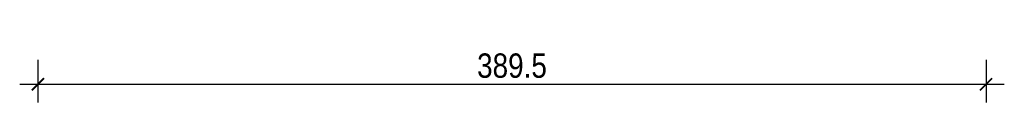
# Model space of a CAD drawing. Header units: millimetres. Extents: x -9038497 to 54128, y -10570064 to 59476.
# Tile 1 of 135: x 1806 to 2210, y -32 to 0. Entities that reach past the tile are written whole.
import ezdxf

# ---------------------------------------------------------------- set-up
doc = ezdxf.new("R2010")
doc.units = ezdxf.units.MM
doc.header["$LTSCALE"] = 0.8
doc.header["$PDMODE"] = 2
doc.layers.add('0 proj_widok widok widok', color=7, linetype='Continuous', lineweight=0)
doc.styles.add('WYMIAR-50', font='ARIALN.TTF', dxfattribs={"height": 10})
doc.dimstyles.new('SKALA_50', dxfattribs={"dimscale": 5, "dimtxt": 2, "dimasz": 1, "dimexe": 1.5, "dimexo": 1.5, "dimgap": 0.5, "dimtad": 1, "dimdec": 1, "dimrnd": 0.5, "dimdsep": 46, "dimtxsty": 'WYMIAR-50', "dimblk": 'ARCHTICK', "dimcen": 2, "dimdle": 1.5, "dimclrd": 256, "dimclre": 256, "dimclrt": 256, "dimadec": 0, "dimazin": 0, "dimtfac": 1, "dimtdec": 1, "dimtix": 1, "dimtmove": 2, "dimatfit": 3, "dimldrblk": 'LEADER', "dimfxl": 2, "dimfxlon": 1, "dimtolj": 1, "dimarcsym": 0})

# ---------------------------------------------------------------- blocks, each defined once
blk = doc.blocks.new('_ArchTick')
at = {"color": 0, "linetype": 'ByBlock', "const_width": 0.15}
blk.add_lwpolyline([(-0.5, -0.5), (0.5, 0.5)], dxfattribs=at)
blk = doc.blocks.new('*D1519')
at = {"layer": '0 proj_widok widok widok', "lineweight": -2, "ltscale": 0.8, "transparency": 16777216}
for p, q in [((1813.41, -14.17), (1813.41, -31.67)), ((2202.84, -14.17), (2202.84, -31.67)), ((1805.91, -24.17), (2210.34, -24.17))]:
    blk.add_line(p, q, dxfattribs=at)
at = {"layer": 'Defpoints', "color": 0, "lineweight": 0, "ltscale": 0.8, "transparency": 16777216}
for p in [(1813.41, 0.01), (2202.84, 0.01), (2202.84, -24.17)]:
    blk.add_point(p, dxfattribs=at)
at = {"layer": '0 proj_widok widok widok', "lineweight": -2, "ltscale": 0.8, "transparency": 16777216, "xscale": 5, "yscale": 5, "zscale": 5, "rotation": 180}
blk.add_blockref('_ArchTick', (1813.41, -24.17), dxfattribs=at)
at = {"layer": '0 proj_widok widok widok', "lineweight": -2, "ltscale": 0.8, "transparency": 16777216, "xscale": 5, "yscale": 5, "zscale": 5}
blk.add_blockref('_ArchTick', (2202.84, -24.17), dxfattribs=at)
at = {"layer": '0 proj_widok widok widok', "lineweight": 0, "ltscale": 0.8, "transparency": 16777216, "insert": (2008.12, -16.56), "char_height": 10, "attachment_point": 5, "style": 'WYMIAR-50'}
blk.add_mtext('\\A1;389.5', dxfattribs=at)
blk = doc.blocks.new('LEADER')
blk.add_lwpolyline([(-1.365, 0, 0.819, 0, 0), (0, 0, 0, 0, 0)], format="xyseb")

msp = doc.modelspace()

# ---------------------------------------------------------------- dimensions: what is measured, and where the dimension line sits
at = {"layer": '0 proj_widok widok widok', "lineweight": 0, "ltscale": 0.8}
dim = msp.add_linear_dim(base=(2202.84, -24.17), p1=(1813.41, 0.01), p2=(2202.84, 0.01), dimstyle='SKALA_50', dxfattribs=at)
dim.commit()
dim.dimension.update_dxf_attribs({"geometry": '*D1519', "text_midpoint": (2008.12, -16.56)})

doc.saveas('drawing.dxf')
